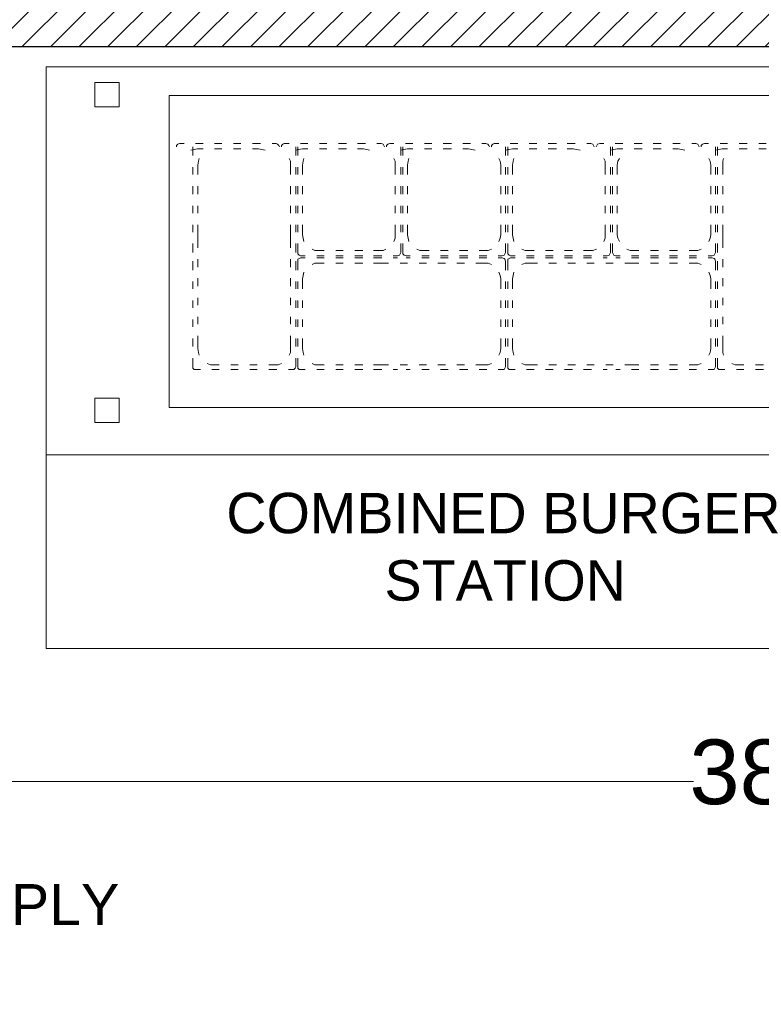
# Model space of a CAD drawing. Header units: millimetres. Extents: x -39166 to 36719, y -31650 to 11510.
# Tile 4 of 38: x -17035 to -15888, y -23826 to -22303. Entities that reach past the tile are written whole.
import ezdxf

# ---------------------------------------------------------------- set-up
doc = ezdxf.new("R2010")
doc.units = ezdxf.units.MM
doc.header["$LTSCALE"] = 500
doc.header["$MEASUREMENT"] = 0
doc.header["$PDMODE"] = 35
doc.header["$PDSIZE"] = -9
doc.linetypes.add('DOT2', pattern=[0.125, 0, -0.125])
for name, color, linetype, lineweight in [('02_EQUIPMENT-NON VEG', 1, 'Continuous', 0), ('02_EQUIPMENT-TEXT', 7, 'Continuous', 0), ('A - TEXT', 7, 'Continuous', 13), ('Equipment Name', 7, 'Continuous', 5), ('TEXT-1', 7, 'Continuous', 5)]:
    doc.layers.add(name, color=color, linetype=linetype, lineweight=lineweight)
doc.styles.get("Standard").update_dxf_attribs({"font": 'arial.ttf', "height": 100})
doc.dimstyles.get("Standard").update_dxf_attribs({"dimtxt": 2, "dimasz": 2, "dimexe": 0.5, "dimexo": 0.25, "dimgap": 1, "dimtad": 0, "dimzin": 0, "dimdsep": 46, "dimlunit": 4, "dimtxsty": 'Standard', "dimcen": 0, "dimclrd": 8, "dimclre": 253, "dimclrt": 1, "dimadec": 0, "dimazin": 0, "dimtfac": 1, "dimtofl": 0, "dimtmove": 0, "dimatfit": 3, "dimfxl": 0, "dimtolj": 1, "dimtzin": 0, "dimarcsym": 0})

# ---------------------------------------------------------------- blocks, each defined once
blk = doc.blocks.new('COMBINED BURGER STATION')
blk.add_line((-9.313225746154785e-10, 0), (-9.313225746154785e-10, -35.97400011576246))
for points in [[(-57.00000000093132, -35.97400011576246), (-57.00000000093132, 0), (0, 0), (0, -35.97400011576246), (-57.00000000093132, -35.97400011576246)], [(-53.98961640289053, -0.9632153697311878), (-53.98961640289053, -2.470856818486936), (-52.48197495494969, -2.470856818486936), (-52.48197495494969, -0.9632153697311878), (-53.98961640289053, -0.9632153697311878)], [(-3.010383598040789, -0.9632153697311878), (-3.010383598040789, -2.470856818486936), (-4.518025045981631, -2.470856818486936), (-4.518025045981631, -0.9632153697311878), (-3.010383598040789, -0.9632153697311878)], [(-7.623353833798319, -21.06510134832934), (-7.623353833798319, -1.75891502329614), (-49.3766461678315, -1.75891502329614), (-49.3766461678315, -21.06510134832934), (-7.623353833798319, -21.06510134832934), (-7.623353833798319, -19.64121775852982)], [(-48.75120438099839, -4.73231899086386), (-48.83496223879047, -4.77419791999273), (-48.91872009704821, -4.857955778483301), (-48.91872009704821, -4.941713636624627)], [(-48.45805187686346, -4.73231899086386), (-48.75120438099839, -4.73231899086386)], [(-47.28544186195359, -4.73231899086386), (-47.7461100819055, -4.73231899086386)], [(-46.11283184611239, -4.73231899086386), (-46.5735000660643, -4.73231899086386)], [(-44.94022183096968, -4.73231899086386), (-45.40089005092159, -4.73231899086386)], [(-43.72573288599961, -4.73231899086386), (-44.22828003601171, -4.73231899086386)], [(-42.76251751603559, -4.73231899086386), (-43.01379109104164, -4.73231899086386)], [(-42.55312287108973, -4.941713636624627), (-42.59500179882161, -4.857955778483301), (-42.67875965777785, -4.77419791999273), (-42.76251751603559, -4.73231899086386)], [(-42.2599703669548, -4.73231899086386), (-42.34372822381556, -4.77419791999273), (-42.42748608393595, -4.857955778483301), (-42.42748608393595, -4.941713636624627)], [(-42.2599703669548, -4.73231899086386), (-41.96681786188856, -4.73231899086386)], [(-41.25487606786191, -4.73231899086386), (-40.79420784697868, -4.73231899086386)], [(-40.08226605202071, -4.73231899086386), (-39.62159783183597, -4.73231899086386)], [(-38.90965603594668, -4.73231899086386), (-38.40710888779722, -4.73231899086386)], [(-37.73704602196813, -4.73231899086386), (-37.23449887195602, -4.73231899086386)], [(-36.52255707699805, -4.73231899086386), (-36.271283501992, -4.73231899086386)], [(-36.06188885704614, -4.941713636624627), (-36.10376778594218, -4.857955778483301), (-36.14564671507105, -4.77419791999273), (-36.271283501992, -4.73231899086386)], [(-35.72685742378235, -4.73231899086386), (-35.85249421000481, -4.77419791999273), (-35.93625207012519, -4.857955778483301), (-35.93625207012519, -4.941713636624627)], [(-35.47558384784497, -4.73231899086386), (-35.72685742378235, -4.73231899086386)], [(-34.30297383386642, -4.73231899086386), (-34.76364205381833, -4.73231899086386)], [(-33.13036381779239, -4.73231899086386), (-33.59103203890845, -4.73231899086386)], [(-31.91587487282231, -4.73231899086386), (-32.41842202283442, -4.73231899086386)], [(-30.74326485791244, -4.73231899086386), (-31.20393307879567, -4.73231899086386)], [(-29.78004948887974, -4.73231899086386), (-30.03132306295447, -4.73231899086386)], [(-29.57065484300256, -4.941713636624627), (-29.6125337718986, -4.857955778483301), (-29.65441270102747, -4.77419791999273), (-29.78004948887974, -4.73231899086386)], [(-29.27750234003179, -4.73231899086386), (-29.36126019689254, -4.77419791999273), (-29.44501805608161, -4.857955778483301), (-29.44501805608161, -4.941713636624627)], [(-29.27750234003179, -4.73231899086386), (-28.98434983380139, -4.73231899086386)], [(-28.27240803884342, -4.73231899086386), (-27.81173982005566, -4.73231899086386)], [(-27.09979802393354, -4.73231899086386), (-26.63912980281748, -4.73231899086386)], [(-25.92718800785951, -4.73231899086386), (-25.42464085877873, -4.73231899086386)], [(-24.75457799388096, -4.73231899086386), (-24.25203084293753, -4.73231899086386)], [(-23.54008905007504, -4.73231899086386), (-23.28881547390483, -4.73231899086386)], [(-23.07942082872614, -4.941713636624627), (-23.12129975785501, -4.857955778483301), (-23.16317868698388, -4.77419791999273), (-23.28881547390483, -4.73231899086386)], [(-22.74438939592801, -4.73231899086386), (-22.87002618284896, -4.77419791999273), (-22.91190511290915, -4.857955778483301), (-22.95378404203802, -4.941713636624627)], [(-22.49311582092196, -4.73231899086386), (-22.74438939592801, -4.73231899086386)], [(-21.32050580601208, -4.73231899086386), (-21.78117402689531, -4.73231899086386)], [(-20.10601686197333, -4.73231899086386), (-20.60856401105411, -4.73231899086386)], [(-18.9334068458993, -4.73231899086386), (-19.4359539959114, -4.73231899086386)], [(-17.76079683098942, -4.73231899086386), (-18.22146505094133, -4.73231899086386)], [(-16.7975814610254, -4.73231899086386), (-17.04885503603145, -4.73231899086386)], [(-16.58818681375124, -4.941713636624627), (-16.63006574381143, -4.857955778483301), (-16.67194467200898, -4.77419791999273), (-16.7975814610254, -4.73231899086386)], [(-16.25315538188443, -4.73231899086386), (-16.37879216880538, -4.77419791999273), (-16.46255002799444, -4.857955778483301), (-16.46255002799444, -4.941713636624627)], [(-16.25315538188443, -4.73231899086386), (-16.0018818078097, -4.73231899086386)], [(-15.28994001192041, -4.73231899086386), (-14.82927179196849, -4.73231899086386)], [(-14.11732999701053, -4.73231899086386), (-13.61478284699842, -4.73231899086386)], [(-12.90284105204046, -4.73231899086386), (-12.44217283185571, -4.73231899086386)], [(-11.73023103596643, -4.73231899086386), (-11.26956281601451, -4.73231899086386)], [(-10.55762102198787, -4.73231899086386), (-10.30634744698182, -4.73231899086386)], [(-10.09695280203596, -4.941713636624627), (-10.09695280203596, -4.857955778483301), (-10.18071066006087, -4.77419791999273), (-10.30634744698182, -4.73231899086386)], [(-47.6204732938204, -5.067350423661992), (-47.82986793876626, -5.109229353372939), (-48.03926258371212, -5.151108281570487)], [(-47.91088364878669, -4.941713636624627), (-47.91088364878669, -5.486139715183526)], [(-47.6204732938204, -5.067350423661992), (-47.28544186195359, -5.067350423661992)], [(-46.5735000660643, -5.067350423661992), (-46.11283184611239, -5.067350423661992)], [(-45.40089005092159, -5.067350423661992), (-44.94022183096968, -5.067350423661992)], [(-44.22828003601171, -5.067350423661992), (-43.85136967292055, -5.067350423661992)], [(-43.43258038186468, -5.151108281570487), (-43.64197502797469, -5.109229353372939), (-43.85136967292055, -5.067350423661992)], [(-41.12923927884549, -5.067350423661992), (-41.38051285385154, -5.109229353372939), (-41.54802857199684, -5.151108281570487)], [(-41.54528642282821, -5.486139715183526), (-41.54528642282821, -4.941713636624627)], [(-41.41964963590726, -5.486139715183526), (-41.41964963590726, -4.941713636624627)], [(-41.12923927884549, -5.067350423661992), (-40.79420784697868, -5.067350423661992)], [(-40.08226605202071, -5.067350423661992), (-39.62159783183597, -5.067350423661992)], [(-38.90965603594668, -5.067350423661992), (-38.40710888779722, -5.067350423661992)], [(-37.73704602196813, -5.067350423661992), (-37.36013566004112, -5.067350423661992)], [(-36.98322529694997, -5.151108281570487), (-37.15074101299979, -5.109229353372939), (-37.36013566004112, -5.067350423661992)], [(-34.63800526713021, -5.067350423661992), (-34.88927884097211, -5.109229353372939), (-35.05679455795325, -5.151108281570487)], [(-35.05405240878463, -4.941713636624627), (-35.05405240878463, -5.486139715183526)], [(-34.92841562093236, -4.941713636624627), (-34.92841562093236, -5.486139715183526)], [(-34.30297383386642, -5.067350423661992), (-34.63800526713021, -5.067350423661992)], [(-33.13036381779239, -5.067350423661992), (-33.59103203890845, -5.067350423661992)], [(-31.91587487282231, -5.067350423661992), (-32.41842202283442, -5.067350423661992)], [(-30.86890164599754, -5.067350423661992), (-31.20393307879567, -5.067350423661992)], [(-30.45011235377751, -5.151108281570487), (-30.65950700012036, -5.109229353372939), (-30.86890164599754, -5.067350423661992)], [(-28.1467712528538, -5.067350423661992), (-28.35616589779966, -5.109229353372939), (-28.56556054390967, -5.151108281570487)], [(-28.56281839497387, -5.486139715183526), (-28.56281839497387, -4.941713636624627)], [(-28.43718160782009, -5.486139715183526), (-28.43718160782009, -4.941713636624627)], [(-28.1467712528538, -5.067350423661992), (-27.81173982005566, -5.067350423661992)], [(-27.09979802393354, -5.067350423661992), (-26.63912980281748, -5.067350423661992)], [(-25.92718800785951, -5.067350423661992), (-25.42464085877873, -5.067350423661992)], [(-24.75457799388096, -5.067350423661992), (-24.37766763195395, -5.067350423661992)], [(-23.95887834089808, -5.151108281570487), (-24.16827298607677, -5.109229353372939), (-24.37766763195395, -5.067350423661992)], [(-21.65553723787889, -5.067350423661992), (-21.86493188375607, -5.109229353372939), (-22.07432653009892, -5.151108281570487)], [(-22.07158438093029, -4.941713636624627), (-22.07158438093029, -5.486139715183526)], [(-21.94594759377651, -4.941713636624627), (-21.94594759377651, -5.486139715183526)], [(-21.32050580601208, -5.067350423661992), (-21.65553723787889, -5.067350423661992)], [(-20.10601686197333, -5.067350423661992), (-20.60856401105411, -5.067350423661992)], [(-18.9334068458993, -5.067350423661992), (-19.4359539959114, -5.067350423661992)], [(-17.88643361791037, -5.067350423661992), (-18.22146505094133, -5.067350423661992)], [(-17.4676443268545, -5.151108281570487), (-17.67703897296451, -5.109229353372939), (-17.88643361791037, -5.067350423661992)], [(-15.1643032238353, -5.067350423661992), (-15.37369787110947, -5.109229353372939), (-15.58309251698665, -5.151108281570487)], [(-15.58035036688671, -5.486139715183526), (-15.58035036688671, -4.941713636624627)], [(-15.45471357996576, -5.486139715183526), (-15.45471357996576, -4.941713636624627)], [(-15.1643032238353, -5.067350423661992), (-14.82927179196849, -5.067350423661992)], [(-14.11732999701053, -5.067350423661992), (-13.61478284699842, -5.067350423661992)], [(-12.90284105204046, -5.067350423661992), (-12.44217283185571, -5.067350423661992)], [(-11.73023103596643, -5.067350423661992), (-11.39519960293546, -5.067350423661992)], [(-10.97641031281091, -5.151108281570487), (-11.1858049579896, -5.109229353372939), (-11.39519960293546, -5.067350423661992)], [(-9.089116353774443, -4.941713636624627), (-9.089116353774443, -5.486139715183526)], [(-47.53397328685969, -5.653655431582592), (-47.57585221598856, -5.821171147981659), (-47.61773114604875, -6.072444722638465)], [(-47.61773114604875, -6.658749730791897), (-47.61773114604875, -6.072444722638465)], [(-41.88031785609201, -6.072444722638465), (-41.88031785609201, -5.821171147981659), (-41.96407571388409, -5.653655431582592)], [(-41.88031785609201, -6.072444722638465), (-41.88031785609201, -6.658749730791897)], [(-41.04273927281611, -5.653655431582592), (-41.08461820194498, -5.821171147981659), (-41.12649713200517, -6.072444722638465)], [(-41.12649713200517, -6.658749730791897), (-41.12649713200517, -6.072444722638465)], [(-35.38908384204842, -6.072444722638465), (-35.38908384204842, -5.821171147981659), (-35.47284170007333, -5.653655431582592)], [(-35.38908384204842, -6.072444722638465), (-35.38908384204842, -6.658749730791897)], [(-34.55150526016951, -5.653655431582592), (-34.59338418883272, -5.821171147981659), (-34.63526311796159, -6.072444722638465)], [(-34.63526311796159, -6.072444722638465), (-34.63526311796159, -6.658749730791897)], [(-28.85597090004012, -6.072444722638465), (-28.89784982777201, -5.821171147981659), (-28.98160768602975, -5.653655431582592)], [(-28.85597090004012, -6.658749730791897), (-28.85597090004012, -6.072444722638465)], [(-28.06027124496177, -5.653655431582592), (-28.10215017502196, -5.821171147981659), (-28.144029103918, -6.072444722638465)], [(-28.144029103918, -6.658749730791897), (-28.144029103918, -6.072444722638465)], [(-22.40661581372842, -6.072444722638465), (-22.40661581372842, -5.821171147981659), (-22.49037367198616, -5.653655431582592)], [(-22.40661581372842, -6.072444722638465), (-22.40661581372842, -6.658749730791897)], [(-21.52715830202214, -5.653655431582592), (-21.61091616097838, -5.821171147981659), (-21.65279509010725, -6.072444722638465)], [(-21.65279509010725, -6.072444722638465), (-21.65279509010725, -6.658749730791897)], [(-15.87350287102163, -6.072444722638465), (-15.9153818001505, -5.821171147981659), (-15.99913965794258, -5.653655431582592)], [(-15.87350287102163, -6.658749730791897), (-15.87350287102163, -6.072444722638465)], [(-15.07780321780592, -5.653655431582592), (-15.11968214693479, -5.821171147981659), (-15.11968214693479, -6.072444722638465)], [(-15.11968214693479, -6.658749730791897), (-15.11968214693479, -6.072444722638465)], [(-9.382268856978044, -6.072444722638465), (-9.424147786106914, -5.821171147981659), (-9.466026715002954, -5.653655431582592)], [(-9.382268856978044, -6.072444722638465), (-9.382268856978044, -6.658749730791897)], [(-47.91088364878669, -6.198081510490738), (-47.91088364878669, -6.658749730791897)], [(-41.54528642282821, -6.658749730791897), (-41.54528642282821, -6.198081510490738)], [(-41.41964963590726, -6.658749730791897), (-41.41964963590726, -6.198081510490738)], [(-35.05405240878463, -6.198081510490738), (-35.05405240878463, -6.658749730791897)], [(-34.92841562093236, -6.198081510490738), (-34.92841562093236, -6.658749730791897)], [(-28.56281839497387, -6.658749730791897), (-28.56281839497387, -6.198081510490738)], [(-28.43718160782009, -6.658749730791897), (-28.43718160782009, -6.198081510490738)], [(-22.07158438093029, -6.198081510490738), (-22.07158438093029, -6.658749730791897)], [(-21.94594759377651, -6.198081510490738), (-21.94594759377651, -6.658749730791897)], [(-15.58035036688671, -6.658749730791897), (-15.58035036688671, -6.198081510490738)], [(-15.45471357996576, -6.658749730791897), (-15.45471357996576, -6.198081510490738)], [(-9.089116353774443, -6.198081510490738), (-9.089116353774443, -6.658749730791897)], [(-47.91088364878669, -7.370691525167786), (-47.91088364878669, -7.873238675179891)], [(-47.61773114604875, -7.873238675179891), (-47.61773114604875, -7.370691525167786)], [(-41.88031785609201, -7.370691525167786), (-41.88031785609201, -7.873238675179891)], [(-41.54528642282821, -7.873238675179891), (-41.54528642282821, -7.370691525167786)], [(-41.41964963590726, -7.873238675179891), (-41.41964963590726, -7.370691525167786)], [(-41.12649713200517, -7.873238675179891), (-41.12649713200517, -7.370691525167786)], [(-35.38908384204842, -7.370691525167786), (-35.38908384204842, -7.873238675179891)], [(-35.05405240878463, -7.370691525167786), (-35.05405240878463, -7.873238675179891)], [(-34.92841562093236, -7.370691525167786), (-34.92841562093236, -7.873238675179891)], [(-34.63526311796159, -7.370691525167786), (-34.63526311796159, -7.873238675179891)], [(-28.85597090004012, -7.873238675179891), (-28.85597090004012, -7.370691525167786)], [(-28.56281839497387, -7.873238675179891), (-28.56281839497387, -7.370691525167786)], [(-28.43718160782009, -7.873238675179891), (-28.43718160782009, -7.370691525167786)], [(-28.144029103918, -7.873238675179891), (-28.144029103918, -7.370691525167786)], [(-22.40661581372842, -7.370691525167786), (-22.40661581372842, -7.873238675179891)], [(-22.07158438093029, -7.370691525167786), (-22.07158438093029, -7.873238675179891)], [(-21.94594759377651, -7.370691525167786), (-21.94594759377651, -7.873238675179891)], [(-21.65279509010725, -7.370691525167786), (-21.65279509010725, -7.873238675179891)], [(-15.87350287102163, -7.873238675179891), (-15.87350287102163, -7.370691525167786)], [(-15.58035036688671, -7.873238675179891), (-15.58035036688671, -7.370691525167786)], [(-15.45471357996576, -7.873238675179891), (-15.45471357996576, -7.370691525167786)], [(-15.11968214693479, -7.873238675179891), (-15.11968214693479, -7.370691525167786)], [(-9.382268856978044, -7.370691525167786), (-9.382268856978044, -7.873238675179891)], [(-9.089116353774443, -7.370691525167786), (-9.089116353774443, -7.873238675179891)], [(-47.91088364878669, -8.585180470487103), (-47.91088364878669, -9.045848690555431)], [(-47.61773114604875, -9.045848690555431), (-47.61773114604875, -8.585180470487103)], [(-41.88031785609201, -8.585180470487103), (-41.88031785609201, -9.045848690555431)], [(-41.54528642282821, -9.045848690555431), (-41.54528642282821, -8.585180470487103)], [(-41.41964963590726, -9.045848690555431), (-41.41964963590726, -8.585180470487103)], [(-41.12649713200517, -9.045848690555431), (-41.12649713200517, -8.585180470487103)], [(-35.38908384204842, -8.585180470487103), (-35.38908384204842, -9.045848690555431)], [(-35.05405240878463, -8.585180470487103), (-35.05405240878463, -9.045848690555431)], [(-34.92841562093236, -8.585180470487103), (-34.92841562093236, -9.045848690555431)], [(-34.63526311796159, -8.585180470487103), (-34.63526311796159, -9.045848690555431)], [(-28.85597090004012, -9.045848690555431), (-28.85597090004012, -8.585180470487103)], [(-28.56281839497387, -9.045848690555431), (-28.56281839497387, -8.585180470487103)], [(-28.43718160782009, -9.045848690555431), (-28.43718160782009, -8.585180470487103)], [(-28.144029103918, -9.045848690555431), (-28.144029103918, -8.585180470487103)], [(-22.40661581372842, -8.585180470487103), (-22.40661581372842, -9.045848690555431)], [(-22.07158438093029, -8.585180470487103), (-22.07158438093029, -9.045848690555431)], [(-21.94594759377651, -8.585180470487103), (-21.94594759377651, -9.045848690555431)], [(-21.65279509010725, -8.585180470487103), (-21.65279509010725, -9.045848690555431)], [(-15.87350287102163, -9.045848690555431), (-15.87350287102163, -8.585180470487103)], [(-15.58035036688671, -9.045848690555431), (-15.58035036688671, -8.585180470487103)], [(-15.45471357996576, -9.045848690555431), (-15.45471357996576, -8.585180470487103)], [(-15.11968214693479, -9.045848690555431), (-15.11968214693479, -8.585180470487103)], [(-9.382268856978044, -8.585180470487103), (-9.382268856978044, -9.045848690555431)], [(-9.089116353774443, -8.585180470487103), (-9.089116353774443, -9.045848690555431)], [(-47.91088364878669, -9.75779048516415), (-47.91088364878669, -10.21845870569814)], [(-47.61773114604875, -10.38597442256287), (-47.61773114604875, -9.75779048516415)], [(-41.88031785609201, -9.75779048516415), (-41.88031785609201, -10.38597442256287)], [(-41.54528642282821, -10.21845870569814), (-41.54528642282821, -9.75779048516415)], [(-41.41964963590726, -10.21845870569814), (-41.41964963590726, -9.75779048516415)], [(-41.12649713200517, -10.38597442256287), (-41.12649713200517, -9.75779048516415)], [(-35.38908384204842, -9.75779048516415), (-35.38908384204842, -10.38597442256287)], [(-35.05405240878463, -9.75779048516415), (-35.05405240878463, -10.21845870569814)], [(-34.92841562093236, -9.75779048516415), (-34.92841562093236, -10.21845870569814)], [(-34.63526311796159, -9.75779048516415), (-34.63526311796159, -10.38597442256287)], [(-28.85597090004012, -10.38597442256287), (-28.85597090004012, -9.75779048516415)], [(-28.56281839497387, -10.21845870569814), (-28.56281839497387, -9.75779048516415)], [(-28.43718160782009, -10.21845870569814), (-28.43718160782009, -9.75779048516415)], [(-28.144029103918, -10.38597442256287), (-28.144029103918, -9.75779048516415)], [(-22.40661581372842, -9.75779048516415), (-22.40661581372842, -10.38597442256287)], [(-22.07158438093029, -9.75779048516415), (-22.07158438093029, -10.21845870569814)], [(-21.94594759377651, -9.75779048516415), (-21.94594759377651, -10.21845870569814)], [(-21.65279509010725, -9.75779048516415), (-21.65279509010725, -10.38597442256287)], [(-15.87350287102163, -10.38597442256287), (-15.87350287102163, -9.75779048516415)], [(-15.58035036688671, -10.21845870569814), (-15.58035036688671, -9.75779048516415)], [(-15.45471357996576, -10.21845870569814), (-15.45471357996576, -9.75779048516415)], [(-15.11968214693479, -10.38597442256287), (-15.11968214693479, -9.75779048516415)], [(-9.382268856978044, -9.75779048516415), (-9.382268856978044, -10.38597442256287)], [(-9.089116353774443, -9.75779048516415), (-9.089116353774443, -10.21845870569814)], [(-47.91088364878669, -10.93040050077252), (-47.91088364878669, -11.47482657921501)], [(-47.61773114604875, -11.18167407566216), (-47.61773114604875, -10.38597442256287)], [(-41.88031785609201, -10.38597442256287), (-41.88031785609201, -11.18167407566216)], [(-41.54528642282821, -11.47482657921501), (-41.54528642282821, -10.93040050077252)], [(-41.41964963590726, -11.47482657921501), (-41.41964963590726, -10.93040050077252)], [(-41.12649713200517, -10.38597442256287), (-41.08461820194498, -10.59536906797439), (-41.04273927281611, -10.8047637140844)], [(-35.47284170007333, -10.8047637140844), (-35.38908384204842, -10.59536906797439), (-35.38908384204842, -10.38597442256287)], [(-35.05405240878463, -10.93040050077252), (-35.05405240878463, -11.47482657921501)], [(-34.92841562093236, -10.93040050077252), (-34.92841562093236, -11.47482657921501)], [(-34.63526311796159, -10.38597442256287), (-34.59338418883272, -10.59536906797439), (-34.55150526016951, -10.8047637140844)], [(-28.98160768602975, -10.8047637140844), (-28.89784982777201, -10.59536906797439), (-28.85597090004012, -10.38597442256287)], [(-28.56281839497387, -11.47482657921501), (-28.56281839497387, -10.93040050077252)], [(-28.43718160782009, -11.47482657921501), (-28.43718160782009, -10.93040050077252)], [(-28.144029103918, -10.38597442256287), (-28.10215017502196, -10.59536906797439), (-28.06027124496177, -10.8047637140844)], [(-22.49037367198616, -10.8047637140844), (-22.40661581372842, -10.59536906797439), (-22.40661581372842, -10.38597442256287)], [(-22.07158438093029, -10.93040050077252), (-22.07158438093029, -11.47482657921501)], [(-21.94594759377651, -10.93040050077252), (-21.94594759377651, -11.47482657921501)], [(-21.65279509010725, -10.38597442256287), (-21.61091616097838, -10.59536906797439), (-21.52715830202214, -10.8047637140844)], [(-15.99913965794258, -10.8047637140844), (-15.9153818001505, -10.59536906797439), (-15.87350287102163, -10.38597442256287)], [(-15.58035036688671, -11.47482657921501), (-15.58035036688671, -10.93040050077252)], [(-15.45471357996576, -11.47482657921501), (-15.45471357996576, -10.93040050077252)], [(-15.11968214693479, -11.18167407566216), (-15.11968214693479, -10.38597442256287)], [(-9.382268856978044, -10.38597442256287), (-9.382268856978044, -11.18167407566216)], [(-9.089116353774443, -10.93040050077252), (-9.089116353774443, -11.47482657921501)], [(-41.41964963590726, -11.47482657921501), (-41.41964963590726, -11.55858443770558), (-41.33589177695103, -11.6423422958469), (-41.25213391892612, -11.68422122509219)], [(-40.54019212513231, -11.26543193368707), (-40.37267640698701, -11.34918979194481), (-40.12140283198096, -11.34918979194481)], [(-40.12140283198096, -11.34918979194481), (-39.78637140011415, -11.34918979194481)], [(-39.07442960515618, -11.34918979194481), (-38.61376138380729, -11.34918979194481)], [(-37.90181958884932, -11.34918979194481), (-37.39927244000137, -11.34918979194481)], [(-36.72920957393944, -11.34918979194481), (-36.35229921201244, -11.34918979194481)], [(-36.35229921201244, -11.34918979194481), (-36.14290456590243, -11.34918979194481), (-35.97538885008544, -11.26543193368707)], [(-35.26344705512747, -11.68422122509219), (-35.13781026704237, -11.6423422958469), (-35.0959313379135, -11.55858443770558), (-35.05405240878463, -11.47482657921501)], [(-35.26344705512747, -11.68422122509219), (-35.13781026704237, -11.6423422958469), (-35.0959313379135, -11.55858443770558), (-35.05405240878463, -11.47482657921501)], [(-34.92841562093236, -11.47482657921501), (-34.92841562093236, -11.55858443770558), (-34.84465776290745, -11.6423422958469), (-34.7190209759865, -11.68422122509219)], [(-34.92841562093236, -11.47482657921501), (-34.92841562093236, -11.55858443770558), (-34.84465776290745, -11.6423422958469), (-34.7190209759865, -11.68422122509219)], [(-34.0489581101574, -11.26543193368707), (-33.88144239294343, -11.34918979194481), (-33.6301688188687, -11.34918979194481)], [(-33.29513738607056, -11.34918979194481), (-33.6301688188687, -11.34918979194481)], [(-32.12252736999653, -11.34918979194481), (-32.5831955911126, -11.34918979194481)], [(-30.90803842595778, -11.34918979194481), (-31.41058557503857, -11.34918979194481)], [(-29.86106519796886, -11.34918979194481), (-30.19609663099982, -11.34918979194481)], [(-29.86106519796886, -11.34918979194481), (-29.65167055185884, -11.34918979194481), (-29.44227590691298, -11.26543193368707)], [(-28.77221304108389, -11.68422122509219), (-28.64657625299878, -11.6423422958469), (-28.60469732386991, -11.55858443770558), (-28.56281839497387, -11.47482657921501)], [(-28.43718160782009, -11.47482657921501), (-28.43718160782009, -11.55858443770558), (-28.35342374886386, -11.6423422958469), (-28.26966589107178, -11.68422122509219)], [(-27.55772409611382, -11.26543193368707), (-27.3483294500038, -11.34918979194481), (-27.13893480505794, -11.34918979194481)], [(-27.13893480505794, -11.34918979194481), (-26.80390337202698, -11.34918979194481)], [(-26.09196157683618, -11.34918979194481), (-25.63129335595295, -11.34918979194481)], [(-24.91935156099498, -11.34918979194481), (-24.4168044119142, -11.34918979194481)], [(-23.7467415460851, -11.34918979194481), (-23.36983118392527, -11.34918979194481)], [(-23.36983118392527, -11.34918979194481), (-23.16043653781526, -11.34918979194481), (-22.9510418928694, -11.26543193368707)], [(-22.2809790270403, -11.68422122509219), (-22.15534224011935, -11.6423422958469), (-22.11346331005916, -11.55858443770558), (-22.07158438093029, -11.47482657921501)], [(-22.2809790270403, -11.68422122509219), (-22.15534224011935, -11.6423422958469), (-22.11346331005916, -11.55858443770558), (-22.07158438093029, -11.47482657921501)], [(-21.94594759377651, -11.47482657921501), (-21.9040686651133, -11.55858443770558), (-21.86218973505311, -11.6423422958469), (-21.73655294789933, -11.68422122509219)], [(-21.94594759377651, -11.47482657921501), (-21.9040686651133, -11.55858443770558), (-21.86218973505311, -11.6423422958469), (-21.73655294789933, -11.68422122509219)], [(-21.0664900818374, -11.26543193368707), (-20.85709543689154, -11.34918979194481), (-20.64770079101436, -11.34918979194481)], [(-20.3126693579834, -11.34918979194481), (-20.64770079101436, -11.34918979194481)], [(-19.09818041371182, -11.34918979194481), (-19.6007275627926, -11.34918979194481)], [(-17.92557039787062, -11.34918979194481), (-18.42811754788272, -11.34918979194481)], [(-16.87859717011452, -11.34918979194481), (-17.21362860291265, -11.34918979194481)], [(-16.87859717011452, -11.34918979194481), (-16.66920252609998, -11.34918979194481), (-16.45980787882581, -11.26543193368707)], [(-15.78974501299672, -11.68422122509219), (-15.66410822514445, -11.6423422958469), (-15.62222929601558, -11.55858443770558), (-15.58035036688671, -11.47482657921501)], [(-47.91088364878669, -12.56367873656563), (-47.91088364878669, -12.01925265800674)], [(-47.61773114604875, -12.39616302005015), (-47.61773114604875, -11.89361587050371)], [(-41.88031785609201, -11.89361587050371), (-41.88031785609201, -12.39616302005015)], [(-41.54528642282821, -12.01925265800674), (-41.54528642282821, -12.56367873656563)], [(-41.25213391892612, -11.8098580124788), (-41.33589177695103, -11.85173694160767), (-41.41964963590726, -11.89361587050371), (-41.41964963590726, -12.01925265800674)], [(-41.25213391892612, -11.8098580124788), (-41.33589177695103, -11.85173694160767), (-41.41964963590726, -11.89361587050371), (-41.41964963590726, -12.01925265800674)], [(-41.41964963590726, -12.56367873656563), (-41.41964963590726, -12.01925265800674)], [(-41.25213391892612, -11.68422122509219), (-40.95898141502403, -11.68422122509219)], [(-40.95898141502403, -11.8098580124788), (-41.25213391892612, -11.8098580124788)], [(-40.12140283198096, -12.14488944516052), (-40.37267640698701, -12.14488944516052), (-40.54019212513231, -12.22864730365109)], [(-40.24703962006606, -11.68422122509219), (-39.78637140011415, -11.68422122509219)], [(-39.78637140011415, -11.8098580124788), (-40.24703962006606, -11.8098580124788)], [(-39.78637140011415, -12.14488944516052), (-40.12140283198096, -12.14488944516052)], [(-39.07442960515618, -11.68422122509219), (-38.61376138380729, -11.68422122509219)], [(-38.61376138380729, -11.8098580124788), (-39.07442960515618, -11.8098580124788)], [(-38.61376138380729, -12.14488944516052), (-39.07442960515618, -12.14488944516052)], [(-37.90181958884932, -11.68422122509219), (-37.39927244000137, -11.68422122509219)], [(-37.39927244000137, -11.8098580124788), (-37.90181958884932, -11.8098580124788)], [(-37.39927244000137, -12.14488944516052), (-37.90181958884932, -12.14488944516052)], [(-36.72920957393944, -11.68422122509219), (-36.22666242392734, -11.68422122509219)], [(-36.22666242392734, -11.8098580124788), (-36.72920957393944, -11.8098580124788)], [(-36.35229921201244, -12.14488944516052), (-36.72920957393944, -12.14488944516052)], [(-35.80787313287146, -12.14488944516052), (-36.35229921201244, -12.14488944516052)], [(-35.51472063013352, -11.68422122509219), (-35.26344705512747, -11.68422122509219)], [(-35.26344705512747, -11.8098580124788), (-35.51472063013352, -11.8098580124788)], [(-34.63526311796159, -12.14488944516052), (-35.0959313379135, -12.14488944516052)], [(-34.46774740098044, -11.68422122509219), (-34.7190209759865, -11.68422122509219)], [(-34.46774740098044, -11.8098580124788), (-34.7190209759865, -11.8098580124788)], [(-33.46265310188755, -12.14488944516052), (-33.92332132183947, -12.14488944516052)], [(-33.29513738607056, -11.68422122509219), (-33.75580560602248, -11.68422122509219)], [(-33.29513738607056, -11.8098580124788), (-33.75580560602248, -11.8098580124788)], [(-32.29004308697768, -12.14488944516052), (-32.75071130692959, -12.14488944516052)], [(-32.12252736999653, -11.68422122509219), (-32.5831955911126, -11.68422122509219)], [(-32.12252736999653, -11.8098580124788), (-32.5831955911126, -11.8098580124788)], [(-31.11743307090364, -12.14488944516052), (-31.57810129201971, -12.14488944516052)], [(-30.90803842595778, -11.68422122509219), (-31.41058557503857, -11.68422122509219)], [(-30.90803842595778, -11.8098580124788), (-31.41058557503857, -11.8098580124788)], [(-29.86106519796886, -12.14488944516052), (-30.40549127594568, -12.14488944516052)], [(-29.73542841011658, -11.68422122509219), (-30.19609663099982, -11.68422122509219)], [(-29.73542841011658, -11.8098580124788), (-30.19609663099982, -11.8098580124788)], [(-29.44227590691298, -12.22864730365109), (-29.65167055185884, -12.14488944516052), (-29.86106519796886, -12.14488944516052)], [(-28.77221304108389, -11.68422122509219), (-29.02348661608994, -11.68422122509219)], [(-28.77221304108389, -11.8098580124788), (-29.02348661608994, -11.8098580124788)], [(-28.56281839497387, -12.01925265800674), (-28.60469732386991, -11.89361587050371), (-28.64657625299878, -11.85173694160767), (-28.77221304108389, -11.8098580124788)], [(-28.56281839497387, -12.01925265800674), (-28.56281839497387, -12.56367873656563)], [(-28.26966589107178, -11.8098580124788), (-28.35342374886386, -11.85173694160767), (-28.43718160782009, -11.89361587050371), (-28.43718160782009, -12.01925265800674)], [(-28.43718160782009, -12.01925265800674), (-28.43718160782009, -12.56367873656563)], [(-28.26966589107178, -11.68422122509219), (-27.97651338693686, -11.68422122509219)], [(-28.26966589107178, -11.8098580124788), (-27.97651338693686, -11.8098580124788)], [(-27.13893480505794, -12.14488944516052), (-27.3483294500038, -12.14488944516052), (-27.55772409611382, -12.22864730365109)], [(-27.26457159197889, -11.68422122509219), (-26.80390337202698, -11.68422122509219)], [(-27.26457159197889, -11.8098580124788), (-26.80390337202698, -11.8098580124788)], [(-27.13893480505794, -12.14488944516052), (-26.59450872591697, -12.14488944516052)], [(-26.09196157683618, -11.68422122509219), (-25.63129335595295, -11.68422122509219)], [(-26.09196157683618, -11.8098580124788), (-25.63129335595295, -11.8098580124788)], [(-25.882566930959, -12.14488944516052), (-25.42189871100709, -12.14488944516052)], [(-24.91935156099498, -11.68422122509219), (-24.4168044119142, -11.68422122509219)], [(-24.91935156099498, -11.8098580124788), (-24.4168044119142, -11.8098580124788)], [(-24.70995691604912, -12.14488944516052), (-24.24928869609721, -12.14488944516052)], [(-23.7467415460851, -11.68422122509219), (-23.244194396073, -11.68422122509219)], [(-23.7467415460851, -11.8098580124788), (-23.244194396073, -11.8098580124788)], [(-23.53734689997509, -12.14488944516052), (-23.07667868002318, -12.14488944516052)], [(-22.53225260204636, -11.68422122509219), (-22.2809790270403, -11.68422122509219)], [(-22.53225260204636, -11.8098580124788), (-22.2809790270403, -11.8098580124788)], [(-22.36473688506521, -12.14488944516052), (-21.9040686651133, -12.14488944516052)], [(-21.48527937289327, -11.68422122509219), (-21.73655294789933, -11.68422122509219)], [(-21.73655294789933, -11.8098580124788), (-21.48527937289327, -11.8098580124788)], [(-21.19212686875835, -12.14488944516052), (-20.64770079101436, -12.14488944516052)], [(-20.3126693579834, -11.68422122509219), (-20.77333757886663, -11.68422122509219)], [(-20.77333757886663, -11.8098580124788), (-20.3126693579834, -11.8098580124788)], [(-20.64770079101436, -12.14488944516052), (-20.3126693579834, -12.14488944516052)], [(-19.09818041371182, -11.68422122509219), (-19.6007275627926, -11.68422122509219)], [(-19.6007275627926, -11.8098580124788), (-19.09818041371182, -11.8098580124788)], [(-19.6007275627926, -12.14488944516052), (-19.09818041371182, -12.14488944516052)], [(-17.92557039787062, -11.68422122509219), (-18.42811754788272, -11.68422122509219)], [(-18.42811754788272, -11.8098580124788), (-17.92557039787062, -11.8098580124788)], [(-18.42811754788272, -12.14488944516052), (-17.92557039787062, -12.14488944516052)], [(-16.75296038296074, -11.68422122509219), (-17.21362860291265, -11.68422122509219)], [(-17.21362860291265, -11.8098580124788), (-16.75296038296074, -11.8098580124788)], [(-17.21362860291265, -12.14488944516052), (-16.87859717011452, -12.14488944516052)], [(-16.45980787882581, -12.22864730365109), (-16.66920252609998, -12.14488944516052), (-16.87859717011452, -12.14488944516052)], [(-15.78974501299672, -11.68422122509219), (-16.04101858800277, -11.68422122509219)], [(-16.04101858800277, -11.8098580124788), (-15.78974501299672, -11.8098580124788)], [(-15.58035036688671, -12.01925265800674), (-15.62222929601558, -11.89361587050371), (-15.66410822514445, -11.85173694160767), (-15.78974501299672, -11.8098580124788)], [(-15.58035036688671, -12.01925265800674), (-15.62222929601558, -11.89361587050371), (-15.66410822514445, -11.85173694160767), (-15.78974501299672, -11.8098580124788)], [(-15.58035036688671, -12.56367873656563), (-15.58035036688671, -12.01925265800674)], [(-15.45471357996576, -12.01925265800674), (-15.45471357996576, -12.56367873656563)], [(-15.11968214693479, -12.39616302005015), (-15.11968214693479, -11.89361587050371)], [(-9.382268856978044, -11.89361587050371), (-9.382268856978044, -12.39616302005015)], [(-9.089116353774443, -12.56367873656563), (-9.089116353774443, -12.01925265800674)], [(-41.04273927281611, -12.68931552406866), (-41.08461820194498, -12.89871016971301), (-41.12649713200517, -13.10810481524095)], [(-28.85597090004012, -13.10810481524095), (-28.89784982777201, -12.89871016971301), (-28.98160768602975, -12.68931552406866)], [(-28.06027124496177, -12.68931552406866), (-28.10215017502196, -12.89871016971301), (-28.144029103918, -13.10810481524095)], [(-15.87350287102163, -13.10810481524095), (-15.9153818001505, -12.89871016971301), (-15.99913965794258, -12.68931552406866)], [(-47.91088364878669, -13.73628875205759), (-47.91088364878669, -13.27562053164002)], [(-47.61773114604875, -13.56877303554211), (-47.61773114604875, -13.06622588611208)], [(-41.88031785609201, -13.06622588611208), (-41.88031785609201, -13.56877303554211)], [(-41.54528642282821, -13.27562053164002), (-41.54528642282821, -13.73628875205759)], [(-41.41964963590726, -13.73628875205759), (-41.41964963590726, -13.27562053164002)], [(-41.12649713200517, -13.73628875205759), (-41.12649713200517, -13.10810481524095)], [(-28.85597090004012, -13.10810481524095), (-28.85597090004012, -13.73628875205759)], [(-28.56281839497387, -13.27562053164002), (-28.56281839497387, -13.73628875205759)], [(-28.43718160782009, -13.27562053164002), (-28.43718160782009, -13.73628875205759)], [(-28.144029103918, -13.10810481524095), (-28.144029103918, -13.73628875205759)], [(-15.87350287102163, -13.73628875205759), (-15.87350287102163, -13.10810481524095)], [(-15.58035036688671, -13.73628875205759), (-15.58035036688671, -13.27562053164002)], [(-15.45471357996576, -13.27562053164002), (-15.45471357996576, -13.73628875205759)], [(-15.11968214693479, -13.56877303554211), (-15.11968214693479, -13.06622588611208)], [(-9.382268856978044, -13.06622588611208), (-9.382268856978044, -13.56877303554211)], [(-9.089116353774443, -13.73628875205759), (-9.089116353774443, -13.27562053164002)], [(-47.91088364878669, -14.90889876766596), (-47.91088364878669, -14.44823054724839)], [(-47.61773114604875, -14.74138305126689), (-47.61773114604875, -14.28071483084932)], [(-41.88031785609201, -14.28071483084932), (-41.88031785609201, -14.74138305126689)], [(-41.54528642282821, -14.44823054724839), (-41.54528642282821, -14.90889876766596)], [(-41.41964963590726, -14.90889876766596), (-41.41964963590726, -14.44823054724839)], [(-41.12649713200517, -14.90889876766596), (-41.12649713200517, -14.44823054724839)], [(-28.85597090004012, -14.44823054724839), (-28.85597090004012, -14.90889876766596)], [(-28.56281839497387, -14.44823054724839), (-28.56281839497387, -14.90889876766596)], [(-28.43718160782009, -14.44823054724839), (-28.43718160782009, -14.90889876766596)], [(-28.144029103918, -14.44823054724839), (-28.144029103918, -14.90889876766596)], [(-15.87350287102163, -14.90889876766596), (-15.87350287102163, -14.44823054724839)], [(-15.58035036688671, -14.90889876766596), (-15.58035036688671, -14.44823054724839)], [(-15.45471357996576, -14.44823054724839), (-15.45471357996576, -14.90889876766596)], [(-15.11968214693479, -14.74138305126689), (-15.11968214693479, -14.28071483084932)], [(-9.382268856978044, -14.28071483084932), (-9.382268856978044, -14.74138305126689)], [(-9.089116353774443, -14.90889876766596), (-9.089116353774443, -14.44823054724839)], [(-47.91088364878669, -16.08150878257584), (-47.91088364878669, -15.62084056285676)], [(-47.61773114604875, -15.91399306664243), (-47.61773114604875, -15.45332484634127)], [(-41.88031785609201, -15.45332484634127), (-41.88031785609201, -15.91399306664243)], [(-41.54528642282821, -15.62084056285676), (-41.54528642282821, -16.08150878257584)], [(-41.41964963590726, -16.08150878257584), (-41.41964963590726, -15.62084056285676)], [(-41.12649713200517, -16.08150878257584), (-41.12649713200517, -15.62084056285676)], [(-28.85597090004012, -15.62084056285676), (-28.85597090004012, -16.08150878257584)], [(-28.56281839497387, -15.62084056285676), (-28.56281839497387, -16.08150878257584)], [(-28.43718160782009, -15.62084056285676), (-28.43718160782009, -16.08150878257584)], [(-28.144029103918, -15.62084056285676), (-28.144029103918, -16.08150878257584)], [(-15.87350287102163, -16.08150878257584), (-15.87350287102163, -15.62084056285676)], [(-15.58035036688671, -16.08150878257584), (-15.58035036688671, -15.62084056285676)], [(-15.45471357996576, -15.62084056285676), (-15.45471357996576, -16.08150878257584)], [(-15.11968214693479, -15.91399306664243), (-15.11968214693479, -15.45332484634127)], [(-9.382268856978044, -15.45332484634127), (-9.382268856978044, -15.91399306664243)], [(-9.089116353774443, -16.08150878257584), (-9.089116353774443, -15.62084056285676)], [(-47.91088364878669, -17.29599772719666), (-47.91088364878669, -16.79345057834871)], [(-47.61773114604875, -17.42163451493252), (-47.61773114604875, -16.6259348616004)], [(-41.88031785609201, -16.6259348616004), (-41.88031785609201, -17.42163451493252)], [(-41.54528642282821, -16.79345057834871), (-41.54528642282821, -17.29599772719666)], [(-41.41964963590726, -17.29599772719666), (-41.41964963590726, -16.79345057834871)], [(-41.12649713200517, -17.42163451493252), (-41.12649713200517, -16.79345057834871)], [(-28.85597090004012, -16.79345057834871), (-28.85597090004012, -17.42163451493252)], [(-28.56281839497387, -16.79345057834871), (-28.56281839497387, -17.29599772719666)], [(-28.43718160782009, -16.79345057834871), (-28.43718160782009, -17.29599772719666)], [(-28.144029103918, -16.79345057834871), (-28.144029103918, -17.42163451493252)], [(-15.87350287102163, -17.42163451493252), (-15.87350287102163, -16.79345057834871)], [(-15.58035036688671, -17.29599772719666), (-15.58035036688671, -16.79345057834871)], [(-15.45471357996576, -16.79345057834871), (-15.45471357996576, -17.29599772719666)], [(-15.11968214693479, -17.42163451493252), (-15.11968214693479, -16.6259348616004)], [(-9.382268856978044, -16.6259348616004), (-9.382268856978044, -17.42163451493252)], [(-9.089116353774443, -17.29599772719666), (-9.089116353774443, -16.79345057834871)], [(-47.61773114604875, -17.42163451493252), (-47.57585221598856, -17.6729080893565), (-47.53397328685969, -17.84042380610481)], [(-41.96407571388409, -17.84042380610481), (-41.88031785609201, -17.6729080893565), (-41.88031785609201, -17.42163451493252)], [(-41.12649713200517, -17.42163451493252), (-41.08461820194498, -17.6729080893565), (-41.04273927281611, -17.84042380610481)], [(-28.98160768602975, -17.84042380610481), (-28.89784982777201, -17.6729080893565), (-28.85597090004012, -17.42163451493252)], [(-28.144029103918, -17.42163451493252), (-28.10215017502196, -17.6729080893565), (-28.06027124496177, -17.84042380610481)], [(-15.99913965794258, -17.84042380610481), (-15.9153818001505, -17.6729080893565), (-15.87350287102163, -17.42163451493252)], [(-15.11968214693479, -17.42163451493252), (-15.11968214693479, -17.6729080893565), (-15.07780321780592, -17.84042380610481)], [(-9.466026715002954, -17.84042380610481), (-9.424147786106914, -17.6729080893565), (-9.382268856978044, -17.42163451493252)], [(-47.91088364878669, -18.55236560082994), (-47.91088364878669, -18.00793952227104)], [(-41.54528642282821, -18.00793952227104), (-41.54528642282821, -18.55236560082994)], [(-41.41964963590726, -18.55236560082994), (-41.41964963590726, -18.00793952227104)], [(-28.56281839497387, -18.00793952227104), (-28.56281839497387, -18.55236560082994)], [(-28.43718160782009, -18.00793952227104), (-28.43718160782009, -18.55236560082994)], [(-15.58035036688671, -18.55236560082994), (-15.58035036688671, -18.00793952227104)], [(-15.45471357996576, -18.00793952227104), (-15.45471357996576, -18.55236560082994)], [(-9.089116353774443, -18.55236560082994), (-9.089116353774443, -18.00793952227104)], [(-47.91088364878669, -18.55236560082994), (-47.91088364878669, -18.6361234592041), (-47.82712579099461, -18.71988131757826), (-47.7433679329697, -18.71988131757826)], [(-47.45021542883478, -18.71988131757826), (-47.7433679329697, -18.71988131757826)], [(-47.03142613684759, -18.34297095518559), (-46.82203149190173, -18.42672881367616), (-46.61263684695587, -18.42672881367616)], [(-46.2776054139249, -18.71988131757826), (-46.73827363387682, -18.71988131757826)], [(-46.61263684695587, -18.42672881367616), (-46.2776054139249, -18.42672881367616)], [(-45.56566361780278, -18.42672881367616), (-45.10499539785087, -18.42672881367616)], [(-45.10499539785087, -18.71988131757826), (-45.56566361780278, -18.71988131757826)], [(-44.39305360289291, -18.42672881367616), (-43.93238538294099, -18.42672881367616)], [(-43.93238538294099, -18.71988131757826), (-44.39305360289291, -18.71988131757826)], [(-43.22044358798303, -18.42672881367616), (-42.8435332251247, -18.42672881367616)], [(-42.71789643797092, -18.71988131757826), (-43.22044358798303, -18.71988131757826)], [(-42.8435332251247, -18.42672881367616), (-42.63413858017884, -18.42672881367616), (-42.42474393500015, -18.34297095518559)], [(-41.75468106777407, -18.71988131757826), (-42.00595464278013, -18.71988131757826)], [(-41.75468106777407, -18.71988131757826), (-41.67092320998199, -18.71988131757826), (-41.58716535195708, -18.6361234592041), (-41.54528642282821, -18.55236560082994)], [(-41.41964963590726, -18.55236560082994), (-41.41964963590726, -18.6361234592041), (-41.33589177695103, -18.71988131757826), (-41.25213391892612, -18.71988131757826)], [(-40.95898141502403, -18.71988131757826), (-41.25213391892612, -18.71988131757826)], [(-40.54019212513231, -18.34297095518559), (-40.37267640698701, -18.42672881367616), (-40.12140283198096, -18.42672881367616)], [(-39.78637140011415, -18.71988131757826), (-40.24703962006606, -18.71988131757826)], [(-39.78637140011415, -18.42672881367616), (-40.12140283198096, -18.42672881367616)], [(-38.61376138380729, -18.42672881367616), (-39.07442960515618, -18.42672881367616)], [(-38.61376138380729, -18.71988131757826), (-39.07442960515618, -18.71988131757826)], [(-37.39927244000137, -18.42672881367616), (-37.90181958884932, -18.42672881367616)], [(-37.39927244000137, -18.71988131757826), (-37.90181958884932, -18.71988131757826)], [(-36.35229921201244, -18.42672881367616), (-36.72920957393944, -18.42672881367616)], [(-36.22666242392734, -18.71988131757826), (-36.72920957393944, -18.71988131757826)], [(-35.80787313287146, -18.42672881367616), (-36.35229921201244, -18.42672881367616)], [(-35.26344705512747, -18.71988131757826), (-35.51472063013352, -18.71988131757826)], [(-34.63526311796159, -18.42672881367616), (-35.0959313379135, -18.42672881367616)], [(-34.46774740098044, -18.71988131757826), (-34.7190209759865, -18.71988131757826)], [(-33.46265310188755, -18.42672881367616), (-33.92332132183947, -18.42672881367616)], [(-33.29513738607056, -18.71988131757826), (-33.75580560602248, -18.71988131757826)], [(-32.29004308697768, -18.42672881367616), (-32.75071130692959, -18.42672881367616)], [(-32.12252736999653, -18.71988131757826), (-32.5831955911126, -18.71988131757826)], [(-31.11743307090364, -18.42672881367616), (-31.57810129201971, -18.42672881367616)], [(-30.90803842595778, -18.71988131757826), (-31.41058557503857, -18.71988131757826)], [(-29.86106519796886, -18.42672881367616), (-30.40549127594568, -18.42672881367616)], [(-29.73542841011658, -18.71988131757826), (-30.19609663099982, -18.71988131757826)], [(-29.86106519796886, -18.42672881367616), (-29.65167055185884, -18.42672881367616), (-29.44227590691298, -18.34297095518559)], [(-28.77221304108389, -18.71988131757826), (-29.02348661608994, -18.71988131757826)], [(-28.77221304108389, -18.71988131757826), (-28.64657625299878, -18.71988131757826), (-28.60469732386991, -18.6361234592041), (-28.56281839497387, -18.55236560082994)], [(-28.43718160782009, -18.55236560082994), (-28.43718160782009, -18.6361234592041), (-28.35342374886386, -18.71988131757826), (-28.26966589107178, -18.71988131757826)], [(-28.26966589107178, -18.71988131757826), (-27.97651338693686, -18.71988131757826)], [(-27.55772409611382, -18.34297095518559), (-27.3483294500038, -18.42672881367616), (-27.13893480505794, -18.42672881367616)], [(-27.26457159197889, -18.71988131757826), (-26.80390337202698, -18.71988131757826)], [(-27.13893480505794, -18.42672881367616), (-26.59450872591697, -18.42672881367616)], [(-26.09196157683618, -18.71988131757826), (-25.63129335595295, -18.71988131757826)], [(-25.882566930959, -18.42672881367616), (-25.42189871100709, -18.42672881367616)], [(-24.91935156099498, -18.71988131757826), (-24.4168044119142, -18.71988131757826)], [(-24.70995691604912, -18.42672881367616), (-24.24928869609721, -18.42672881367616)], [(-23.7467415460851, -18.71988131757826), (-23.244194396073, -18.71988131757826)], [(-23.53734689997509, -18.42672881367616), (-23.07667868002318, -18.42672881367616)], [(-22.53225260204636, -18.71988131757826), (-22.2809790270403, -18.71988131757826)], [(-22.36473688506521, -18.42672881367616), (-21.9040686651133, -18.42672881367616)], [(-21.73655294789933, -18.71988131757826), (-21.48527937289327, -18.71988131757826)], [(-21.19212686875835, -18.42672881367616), (-20.64770079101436, -18.42672881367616)], [(-20.77333757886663, -18.71988131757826), (-20.3126693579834, -18.71988131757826)], [(-20.64770079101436, -18.42672881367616), (-20.3126693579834, -18.42672881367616)], [(-19.6007275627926, -18.42672881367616), (-19.09818041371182, -18.42672881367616)], [(-19.6007275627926, -18.71988131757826), (-19.09818041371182, -18.71988131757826)], [(-18.42811754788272, -18.42672881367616), (-17.92557039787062, -18.42672881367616)], [(-18.42811754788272, -18.71988131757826), (-17.92557039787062, -18.71988131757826)], [(-17.21362860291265, -18.42672881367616), (-16.87859717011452, -18.42672881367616)], [(-17.21362860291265, -18.71988131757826), (-16.75296038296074, -18.71988131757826)], [(-16.87859717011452, -18.42672881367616), (-16.66920252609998, -18.42672881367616), (-16.45980787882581, -18.34297095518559)], [(-16.04101858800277, -18.71988131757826), (-15.78974501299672, -18.71988131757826)], [(-15.78974501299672, -18.71988131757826), (-15.66410822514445, -18.71988131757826), (-15.62222929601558, -18.6361234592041), (-15.58035036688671, -18.55236560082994)], [(-15.45471357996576, -18.55236560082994), (-15.45471357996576, -18.6361234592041), (-15.37095572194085, -18.71988131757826), (-15.24531893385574, -18.71988131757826)], [(-15.24531893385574, -18.71988131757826), (-14.99404536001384, -18.71988131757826)], [(-14.57525606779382, -18.34297095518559), (-14.36586142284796, -18.42672881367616), (-14.15646677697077, -18.42672881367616), (-13.82143534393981, -18.42672881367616)], [(-14.28210356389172, -18.71988131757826), (-13.82143534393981, -18.71988131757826)], [(-13.10949354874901, -18.42672881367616), (-12.60694640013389, -18.42672881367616)], [(-13.10949354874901, -18.71988131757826), (-12.60694640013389, -18.71988131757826)], [(-11.89500460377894, -18.42672881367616), (-11.43433638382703, -18.42672881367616)], [(-11.89500460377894, -18.71988131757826), (-11.43433638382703, -18.71988131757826)], [(-10.72239458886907, -18.42672881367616), (-10.38736315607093, -18.42672881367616), (-10.17796850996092, -18.42672881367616), (-9.96857386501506, -18.34297095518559)], [(-10.72239458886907, -18.71988131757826), (-10.26172636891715, -18.71988131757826)], [(-9.549784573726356, -18.71988131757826), (-9.298510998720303, -18.71988131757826)], [(-9.298510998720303, -18.71988131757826), (-9.172874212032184, -18.71988131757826), (-9.089116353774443, -18.6361234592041), (-9.089116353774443, -18.55236560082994)], [(-53.98961640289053, -20.49799797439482), (-53.98961640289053, -22.00563942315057), (-52.48197495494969, -22.00563942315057), (-52.48197495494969, -20.49799797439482), (-53.98961640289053, -20.49799797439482)], [(-3.010383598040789, -20.49799797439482), (-3.010383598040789, -22.00563942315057), (-4.518025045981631, -22.00563942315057), (-4.518025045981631, -20.49799797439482), (-3.010383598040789, -20.49799797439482)], [(0, -23.9966263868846), (-57.00000000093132, -23.9966263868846)]]:
    blk.add_lwpolyline(points)
at = {"layer": '02_EQUIPMENT-TEXT', "insert": (-47.11126169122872, -26.35056828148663), "char_height": 2.499989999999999, "width": 37.04281167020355, "attachment_point": 1}
blk.add_mtext('{\\W1.302277; }COMBINED BURGER \\P{\\W5.75878;  }STATION', dxfattribs=at)
blk = doc.blocks.new('_ArchTick')
at = {"color": 0, "linetype": 'ByBlock', "const_width": 0.15}
blk.add_lwpolyline([(-0.5, -0.5), (0.5, 0.5)], dxfattribs=at)
blk = doc.blocks.new('*D166')
at = {"layer": 'A - TEXT', "color": 253, "linetype": 'DOT2', "lineweight": 0, "ltscale": 0.05}
for p, q in [((-17482.08011869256, -22346.59600352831), (-17482.08011869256, -23482.48786121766)), ((-13617.23167370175, -22346.75951006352), (-13617.23167370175, -23482.48786121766))]:
    blk.add_line(p, q, dxfattribs=at)
at = {"layer": 'A - TEXT', "color": 8, "lineweight": 0, "ltscale": 0.05}
for p, q in [((-17482.08011869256, -23481.98786121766), (-15992.98195349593, -23481.98786121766)), ((-13617.23167370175, -23481.98786121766), (-15106.32983889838, -23481.98786121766))]:
    blk.add_line(p, q, dxfattribs=at)
at = {"layer": 'DEFPOINTS', "color": 0, "ltscale": 0.05}
for p in [(-17482.08011869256, -22345.59600352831), (-13617.23167370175, -22345.75951006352), (-13617.23167370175, -23481.98786121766)]:
    blk.add_point(p, dxfattribs=at)
at = {"layer": 'A - TEXT', "color": 8, "lineweight": 0, "ltscale": 0.05, "xscale": 1.5, "yscale": 1.5, "zscale": 1.5, "rotation": 180}
blk.add_blockref('_ArchTick', (-17482.08011869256, -23481.98786121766), dxfattribs=at)
at = {"layer": 'A - TEXT', "color": 8, "lineweight": 0, "ltscale": 0.05, "xscale": 1.5, "yscale": 1.5, "zscale": 1.5}
blk.add_blockref('_ArchTick', (-13617.23167370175, -23481.98786121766), dxfattribs=at)
at = {"layer": 'A - TEXT', "color": 7, "ltscale": 0.05, "insert": (-15549.65589619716, -23481.98786121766), "char_height": 100, "attachment_point": 5}
blk.add_mtext('\\A1;3864.8 [12\'-8"]', dxfattribs=at)

msp = doc.modelspace()

# ---------------------------------------------------------------- hatches: boundary and pattern name
at = {"layer": 'TEXT-1', "ltscale": 0.05}
h = msp.add_hatch(dxfattribs=at)
h.set_pattern_fill('ANSI31', color=251, scale=250)
h.set_pattern_definition([(45, (-16865.5, -26510.10887611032), (-22.09708691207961, 22.09708691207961), [])])
h.paths.add_polyline_path([(-13644.58011869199, -15833.09600352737), (-18994.58011869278, -15833.09600352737), (-18994.58011869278, -21170.59600352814), (-17632.08011869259, -21170.59600352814), (-17632.08011869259, -28183.09600352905), (-9082.080118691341, -28183.09600352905), (-9082.080118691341, -24808.09600352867), (-10919.58011869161, -24808.09600352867), (-10919.58011869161, -20858.0960035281), (-11694.58011869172, -20858.0960035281), (-11694.58011869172, -15833.09600352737), (-12744.58011869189, -15833.09600352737), (-12744.58011869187, -15983.09600352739), (-11844.58011869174, -15983.09600352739), (-11844.58011869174, -21008.09600352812), (-11069.58011869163, -21008.09600352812), (-11069.58011869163, -22283.0960035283), (-11069.58011869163, -22433.09600352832), (-11069.58011869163, -24958.09600352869), (-9232.080118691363, -24958.09600352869), (-9232.080118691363, -27133.09600352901), (-9232.080118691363, -27283.09600352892), (-9232.080118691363, -28033.09600352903), (-12282.08011869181, -28033.09600352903), (-12282.08011868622, -28183.09600352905), (-16432.08011869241, -28183.09600352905), (-16432.08011869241, -28033.09600352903), (-16507.08011869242, -28033.09600352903), (-17482.08011869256, -28033.09600352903), (-17482.08011869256, -25620.59600352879), (-15572.58658384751, -25620.59600352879), (-15572.57365353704, -25470.59600352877), (-17482.08011869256, -25470.59600352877), (-17482.08011869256, -22345.59600352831), (-13032.08011869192, -22345.59600352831), (-13032.08011869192, -22195.59600352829), (-17482.08011869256, -22195.59600352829), (-17482.08011869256, -21020.59600352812), (-18844.58011869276, -21020.59600352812), (-18844.58011869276, -19283.09600352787), (-18844.58011869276, -19133.09600352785), (-18844.58011869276, -15983.09600352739), (-17044.5801186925, -15983.09600352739), (-16894.58011869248, -15983.09600352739), (-13644.58011869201, -15983.09600352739)])

# ---------------------------------------------------------------- linework, layer by layer
msp.add_line((-13032.08011869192, -22345.59600352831), (-17482.08011869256, -22345.59600352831))
msp.add_lwpolyline([(-18844.58011869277, -15983.0960035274), (-18844.58011869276, -21020.59600352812), (-17482.08011869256, -21020.59600352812), (-17482.08011869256, -22195.59600352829), (-13032.08011869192, -22195.59600352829), (-13032.08011869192, -22345.59600352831), (-17482.08011869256, -22345.59600352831), (-17482.08011869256, -25470.59600352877), (-15572.58011869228, -25470.59600352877), (-15572.58011869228, -25620.59600352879), (-17482.08011869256, -25620.59600352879), (-17482.08011869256, -28033.09600352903), (-9232.080118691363, -28033.09600352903), (-9232.080118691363, -24958.09600352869), (-11069.58011869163, -24958.09600352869), (-11069.58011869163, -22433.09600143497), (-11869.58011869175, -22433.09600143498), (-11869.58011869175, -22283.09600143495), (-11069.58011869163, -22283.09600143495), (-11069.58011869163, -21008.09600352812), (-11844.58011869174, -21007.09600352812), (-11844.27999324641, -15983.10964912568)], dxfattribs=at)

# ---------------------------------------------------------------- block references
at = {"layer": '02_EQUIPMENT-NON VEG', "xscale": 25, "yscale": 25, "zscale": 25}
msp.add_blockref('COMBINED BURGER STATION', (-15569.58011866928, -22376.59600352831), dxfattribs=at)

# ---------------------------------------------------------------- texts
at = {"layer": 'Equipment Name', "insert": (-17162.21396268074, -23704.81765520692), "char_height": 63.49999999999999, "width": 829.2279764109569, "attachment_point": 8, "rotation": 359.99615609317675}
msp.add_mtext('\\pt63.5;FOR SUPPLY', dxfattribs=at)

# ---------------------------------------------------------------- dimensions: what is measured, and where the dimension line sits
at = {"layer": 'A - TEXT', "ltscale": 0.05}
dim = msp.add_linear_dim(base=(-13617.23167370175, -23481.98786121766), p1=(-17482.08011869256, -22345.59600352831), p2=(-13617.23167370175, -22345.75951006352), dimstyle='Standard', override={"dimtxt": 100, "dimasz": 1.5, "dimexo": 1, "dimdec": 1, "dimlunit": 2, "dimblk": 'ArchTick', "dimclrt": 7, "dimtdec": 1, "dimfxl": 500, "dimlwd": 0, "dimlwe": 0, "dimarcsym": 1}, dxfattribs=at)
dim.commit()
dim.dimension.update_dxf_attribs({"geometry": '*D166', "text_midpoint": (-15549.65589619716, -23481.98786121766)})

doc.saveas('drawing.dxf')
